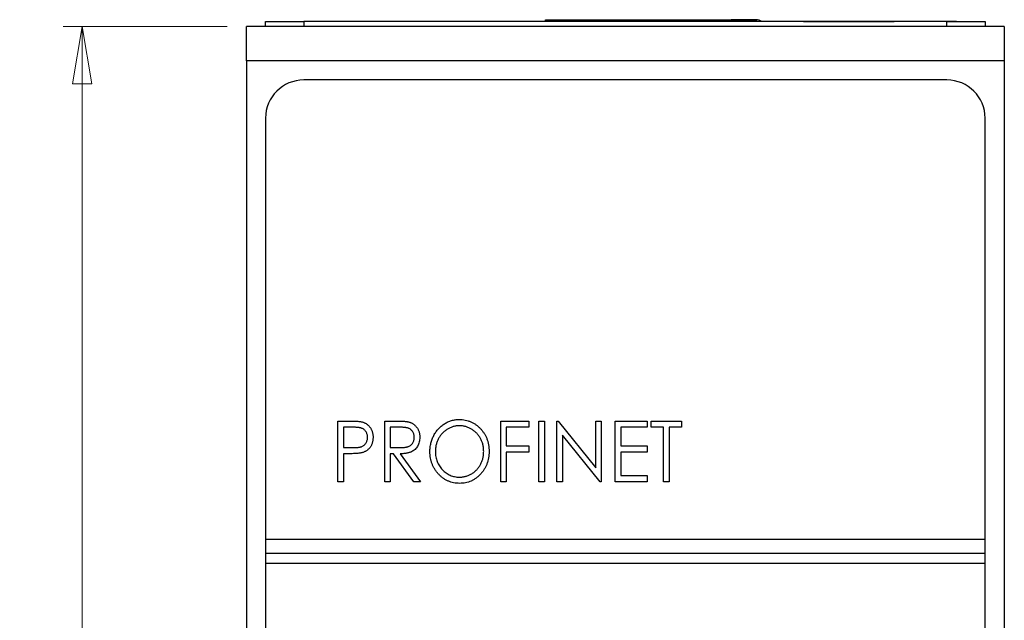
# Paper-space layout 'Sheet2' of a CAD drawing. Header units: millimetres. Extents: x 0 to 420, y 0 to 297.
# Tile 4 of 7: x 88 to 140, y 194 to 225. Entities that reach past the tile are written whole.
import ezdxf

# ---------------------------------------------------------------- set-up
doc = ezdxf.new("R2010")
doc.units = ezdxf.units.MM
doc.styles.add('SLDTEXTSTYLE1', font='TXT', dxfattribs={"width": 0.75})
doc.dimstyles.new('SLDDIMSTYLE1', dxfattribs={"dimtxt": 2.5, "dimasz": 3, "dimexe": 0, "dimexo": 0.0625, "dimtad": 1, "dimdec": 0, "dimrnd": 1e-09, "dimzin": 12, "dimdsep": 46, "dimtxsty": 'SLDTEXTSTYLE1', "dimblk1": 'CLOSED', "dimblk2": 'CLOSED', "dimsah": 1, "dimcen": 0.09, "dimadec": 0, "dimazin": 3, "dimtfac": 1, "dimtofl": 0, "dimtmove": 0, "dimatfit": 3, "dimldrblk": 'CLOSED', "dimfxl": 1, "dimfrac": 2, "dimtolj": 1, "dimtzin": 12, "dimarcsym": 0})

# ---------------------------------------------------------------- blocks, each defined once
blk = doc.blocks.new('_Closed')
at = {"color": 0, "linetype": 'ByBlock', "lineweight": -2}
for p, q in [((-1, 0.166667), (0, 0)), ((-1, 0.166667), (-1, -0.166667)), ((0, 0), (-1, -0.166667)), ((0, 0), (-1, 0))]:
    blk.add_line(p, q, dxfattribs=at)
blk = doc.blocks.new('_D_4')
at = {"color": 7, "linetype": 'Continuous', "lineweight": 0}
for p, q in [((99.074, 224.967), (90.496, 224.967)), ((91.496, 224.967), (91.496, 96.957)), ((99.074, 96.957), (90.496, 96.957))]:
    blk.add_line(p, q, dxfattribs=at)
at = {"color": 7, "linetype": 'Continuous', "lineweight": 18, "xscale": 3, "yscale": 3}
for p, rotation in [((91.496, 224.967, -59.392), 90), ((91.496, 96.957, -59.392), 270)]:
    blk.add_blockref('_Closed', p, dxfattribs=dict(at, rotation=rotation))
at = {"color": 7, "linetype": 'Continuous', "lineweight": 18, "insert": (88.273, 158.191), "char_height": 2.5, "attachment_point": 1, "rotation": 90, "style": 'SLDTEXTSTYLE1'}
blk.add_mtext('128', dxfattribs=at)

psp = doc.layouts.new('Sheet2')

# ---------------------------------------------------------------- linework, layer by layer
at = {"color": 7, "linetype": 'Continuous', "lineweight": 25}
for p, q in [((139.674, 224.967), (100.074, 224.967)), ((100.074, 223.167), (100.074, 224.967)), ((101.074, 224.967), (101.074, 225.217)), ((101.074, 225.217), (103.074, 225.217)), ((103.074, 225.217), (103.074, 224.967)), ((136.674, 225.217), (103.074, 225.217)), ((110.16, 225.222), (110.16, 225.217)), ((110.228, 225.222), (110.228, 225.217)), ((111.522, 225.222), (110.228, 225.222)), ((111.522, 225.222), (111.522, 225.217)), ((112.874, 225.222), (111.522, 225.222)), ((112.874, 225.222), (112.874, 225.217)), ((115.703, 225.217), (115.703, 225.316)), ((115.703, 225.316), (126.703, 225.316)), ((115.703, 225.316), (116.903, 225.316)), ((116.903, 225.316), (118.553, 225.316)), ((118.553, 225.316), (125.403, 225.316)), ((126.703, 225.316), (125.403, 225.316)), ((129.174, 225.222), (129.174, 225.217)), ((129.174, 225.222), (133.924, 225.222)), ((133.924, 225.222), (133.924, 225.217)), ((134.46, 225.222), (134.46, 225.217)), ((134.528, 225.222), (134.528, 225.217)), ((137.174, 225.222), (134.528, 225.222)), ((136.674, 224.967), (136.674, 225.217)), ((136.674, 225.217), (138.674, 225.217)), ((137.174, 225.222), (137.174, 225.217)), ((137.242, 225.222), (137.242, 225.217)), ((138.674, 225.217), (138.674, 224.967)), ((139.674, 224.967), (139.674, 223.167)), ((139.674, 223.167), (100.074, 223.167)), ((100.074, 223.167), (100.074, 166.762)), ((139.674, 223.167), (139.674, 166.762)), ((136.674, 222.167), (103.074, 222.167)), ((101.074, 220.167), (101.074, 198.167)), ((138.674, 198.167), (138.674, 220.167)), ((104.859, 204.342), (105.443, 204.342)), ((104.859, 201.167), (104.859, 204.342)), ((107.302, 201.167), (107.302, 204.342)), ((107.302, 204.342), (107.885, 204.342)), ((113.367, 204.342), (114.832, 204.342)), ((113.367, 201.167), (113.367, 204.342)), ((114.832, 204.342), (114.832, 204.016)), ((115.361, 204.342), (115.646, 204.342)), ((115.361, 201.167), (115.361, 204.342)), ((115.646, 204.342), (115.646, 201.167)), ((116.297, 204.342), (116.357, 204.342)), ((116.297, 201.167), (116.297, 204.342)), ((116.357, 204.342), (118.333, 201.904)), ((118.333, 201.904), (118.333, 204.342)), ((118.333, 204.342), (118.618, 204.342)), ((118.618, 204.342), (118.618, 201.167)), ((119.35, 201.167), (119.35, 204.342)), ((119.35, 204.342), (121.019, 204.342)), ((121.019, 204.342), (121.019, 204.016)), ((121.223, 204.016), (121.223, 204.342)), ((121.223, 204.342), (122.81, 204.342)), ((122.81, 204.342), (122.81, 204.016)), ((105.673, 204.016), (105.144, 204.016)), ((105.144, 204.016), (105.144, 202.958)), ((107.587, 204.016), (107.587, 202.958)), ((108.114, 204.016), (107.587, 204.016)), ((114.832, 204.016), (113.652, 204.016)), ((113.652, 204.016), (113.652, 203.04)), ((121.019, 204.016), (119.635, 204.016)), ((119.635, 204.016), (119.635, 203.04)), ((121.874, 204.016), (121.223, 204.016)), ((121.874, 201.167), (121.874, 204.016)), ((122.81, 204.016), (122.159, 204.016)), ((122.159, 204.016), (122.159, 201.167)), ((118.553, 201.167), (116.582, 203.599)), ((116.582, 203.599), (116.582, 201.167)), ((105.144, 202.958), (105.651, 202.951)), ((107.587, 202.958), (108.102, 202.954)), ((113.652, 203.04), (114.832, 203.04)), ((114.832, 202.714), (113.652, 202.714)), ((113.652, 202.714), (113.652, 201.167)), ((114.832, 203.04), (114.832, 202.714)), ((119.635, 203.04), (121.019, 203.04)), ((121.019, 202.714), (119.635, 202.714)), ((119.635, 202.714), (119.635, 201.493)), ((121.019, 203.04), (121.019, 202.714)), ((105.144, 202.632), (105.144, 201.167)), ((105.355, 202.632), (105.144, 202.632)), ((107.757, 202.632), (107.587, 202.632)), ((107.587, 202.632), (107.587, 201.167)), ((108.814, 201.167), (107.757, 202.632)), ((108.116, 202.632), (109.174, 201.167)), ((105.144, 201.167), (104.859, 201.167)), ((107.587, 201.167), (107.302, 201.167)), ((109.174, 201.167), (108.814, 201.167)), ((113.652, 201.167), (113.367, 201.167)), ((115.646, 201.167), (115.361, 201.167)), ((116.582, 201.167), (116.297, 201.167)), ((118.618, 201.167), (118.553, 201.167)), ((121.019, 201.167), (119.35, 201.167)), ((119.635, 201.493), (121.019, 201.493)), ((121.019, 201.493), (121.019, 201.167)), ((122.159, 201.167), (121.874, 201.167)), ((101.074, 198.167), (138.674, 198.167)), ((101.074, 198.167), (101.074, 197.417)), ((138.674, 197.417), (138.674, 198.167)), ((138.674, 197.417), (101.074, 197.417)), ((101.074, 197.417), (101.074, 196.917)), ((138.674, 196.917), (138.674, 197.417)), ((101.074, 196.917), (138.674, 196.917)), ((101.074, 196.917), (101.074, 101.767)), ((138.674, 101.767), (138.674, 196.917))]:
    psp.add_line(p, q, dxfattribs=at)
at = {"color": 8, "linetype": 'Continuous', "lineweight": 25}
psp.add_line((126.703, 225.316), (126.703, 225.217), dxfattribs=at)
at = {"color": 7, "linetype": 'Continuous', "lineweight": 25}
for centre, radius, start, end in [((126.703, 224.816), 0.5, 53.3091, 90), ((126.703, 224.816), 0.5, 53.3091, 90), ((103.074, 220.167), 2, 90, 180), ((136.674, 220.167), 2, 0, 90)]:
    psp.add_arc(centre, radius, start, end, dxfattribs=at)
for points, knots in [([(105.443, 204.342), (105.483, 204.342), (105.56, 204.342), (105.67, 204.339), (105.771, 204.336), (105.861, 204.33), (105.94, 204.325), (106.01, 204.316), (106.069, 204.307), (106.105, 204.298), (106.121, 204.294)], [0, 0, 0, 0, 0.1765, 0.339032, 0.485753, 0.61857, 0.735674, 0.838185, 0.926155, 1, 1, 1, 1]), ([(106.121, 204.294), (106.142, 204.288), (106.182, 204.276), (106.241, 204.253), (106.297, 204.225), (106.35, 204.192), (106.4, 204.155), (106.447, 204.114), (106.491, 204.067), (106.532, 204.017), (106.57, 203.964), (106.602, 203.906), (106.63, 203.845), (106.652, 203.78), (106.67, 203.713), (106.682, 203.642), (106.69, 203.567), (106.691, 203.516), (106.691, 203.49)], [0, 0, 0, 0, 0.060075, 0.119303, 0.178069, 0.236256, 0.294313, 0.353143, 0.412708, 0.473813, 0.535615, 0.597403, 0.660232, 0.723514, 0.789577, 0.856841, 0.927091, 1, 1, 1, 1]), ([(107.885, 204.342), (107.924, 204.342), (107.999, 204.342), (108.106, 204.34), (108.203, 204.336), (108.291, 204.332), (108.369, 204.325), (108.437, 204.319), (108.495, 204.31), (108.53, 204.302), (108.546, 204.299)], [0, 0, 0, 0, 0.176242, 0.33814, 0.484799, 0.617149, 0.734395, 0.837422, 0.92561, 1, 1, 1, 1]), ([(108.546, 204.299), (108.568, 204.293), (108.61, 204.282), (108.67, 204.258), (108.728, 204.23), (108.783, 204.197), (108.834, 204.159), (108.883, 204.117), (108.929, 204.071), (108.97, 204.019), (109.009, 203.965), (109.042, 203.906), (109.071, 203.845), (109.094, 203.78), (109.111, 203.713), (109.124, 203.642), (109.132, 203.569), (109.133, 203.518), (109.133, 203.493)], [0, 0, 0, 0, 0.061387, 0.121495, 0.181089, 0.240038, 0.298644, 0.35799, 0.418441, 0.480043, 0.541867, 0.604173, 0.666682, 0.729899, 0.794538, 0.860455, 0.929211, 1, 1, 1, 1]), ([(109.662, 202.741), (109.663, 202.778), (109.664, 202.853), (109.674, 202.965), (109.69, 203.075), (109.713, 203.182), (109.742, 203.287), (109.776, 203.391), (109.819, 203.492), (109.866, 203.59), (109.919, 203.685), (109.978, 203.775), (110.04, 203.86), (110.108, 203.939), (110.181, 204.013), (110.257, 204.082), (110.339, 204.145), (110.424, 204.203), (110.513, 204.255), (110.605, 204.299), (110.698, 204.338), (110.793, 204.369), (110.89, 204.394), (110.988, 204.411), (111.089, 204.422), (111.156, 204.423), (111.19, 204.423)], [0, 0, 0, 0, 0.044811, 0.089011, 0.13275, 0.176233, 0.219272, 0.262324, 0.305647, 0.348979, 0.392242, 0.43461, 0.476184, 0.517236, 0.558165, 0.598792, 0.639668, 0.680638, 0.721467, 0.761759, 0.801482, 0.840953, 0.880381, 0.919726, 0.959716, 1, 1, 1, 1]), ([(111.19, 204.423), (111.245, 204.422), (111.352, 204.419), (111.51, 204.397), (111.66, 204.358), (111.804, 204.306), (111.941, 204.237), (112.071, 204.154), (112.194, 204.055), (112.308, 203.943), (112.413, 203.82), (112.505, 203.689), (112.583, 203.55), (112.646, 203.405), (112.696, 203.253), (112.731, 203.093), (112.752, 202.927), (112.755, 202.813), (112.756, 202.756)], [0, 0, 0, 0, 0.064112, 0.12603, 0.186709, 0.24615, 0.305771, 0.366051, 0.427384, 0.490821, 0.554635, 0.61692, 0.678954, 0.740666, 0.803314, 0.866858, 0.932414, 1, 1, 1, 1]), ([(106.406, 203.489), (106.405, 203.515), (106.403, 203.565), (106.387, 203.64), (106.362, 203.71), (106.326, 203.777), (106.283, 203.837), (106.232, 203.889), (106.174, 203.931), (106.12, 203.958), (106.073, 203.975), (106.031, 203.986), (105.985, 203.996), (105.933, 204.003), (105.875, 204.009), (105.813, 204.014), (105.745, 204.016), (105.698, 204.016), (105.673, 204.016)], [0, 0, 0, 0, 0.074091, 0.147068, 0.219176, 0.292487, 0.364821, 0.434086, 0.502842, 0.57172, 0.608354, 0.649905, 0.695817, 0.746872, 0.802658, 0.863186, 0.92915, 1, 1, 1, 1]), ([(108.848, 203.494), (108.847, 203.519), (108.846, 203.57), (108.83, 203.643), (108.804, 203.713), (108.768, 203.779), (108.725, 203.838), (108.674, 203.889), (108.617, 203.931), (108.564, 203.958), (108.516, 203.975), (108.475, 203.986), (108.428, 203.996), (108.376, 204.003), (108.318, 204.009), (108.255, 204.014), (108.186, 204.016), (108.138, 204.016), (108.114, 204.016)], [0, 0, 0, 0, 0.074206, 0.146692, 0.218332, 0.29067, 0.362618, 0.431553, 0.499554, 0.567987, 0.604677, 0.646293, 0.69288, 0.744014, 0.799888, 0.86174, 0.928424, 1, 1, 1, 1]), ([(111.203, 204.098), (111.176, 204.097), (111.121, 204.097), (111.04, 204.087), (110.96, 204.073), (110.881, 204.054), (110.803, 204.027), (110.726, 203.996), (110.65, 203.959), (110.576, 203.917), (110.504, 203.87), (110.436, 203.818), (110.372, 203.763), (110.312, 203.703), (110.256, 203.641), (110.204, 203.573), (110.156, 203.502), (110.113, 203.427), (110.074, 203.35), (110.04, 203.269), (110.011, 203.187), (109.988, 203.102), (109.97, 203.015), (109.957, 202.926), (109.949, 202.835), (109.948, 202.773), (109.947, 202.742)], [0, 0, 0, 0, 0.039956, 0.079513, 0.119111, 0.158682, 0.198528, 0.238944, 0.279928, 0.321669, 0.363487, 0.405034, 0.446304, 0.487242, 0.528249, 0.569305, 0.611035, 0.653354, 0.695583, 0.737902, 0.780492, 0.823231, 0.866218, 0.910046, 0.954473, 1, 1, 1, 1]), ([(112.471, 202.756), (112.471, 202.787), (112.47, 202.848), (112.462, 202.939), (112.448, 203.027), (112.431, 203.113), (112.407, 203.196), (112.379, 203.277), (112.345, 203.356), (112.307, 203.433), (112.264, 203.507), (112.216, 203.577), (112.163, 203.643), (112.107, 203.706), (112.047, 203.764), (111.982, 203.819), (111.913, 203.87), (111.841, 203.917), (111.765, 203.959), (111.688, 203.996), (111.61, 204.027), (111.531, 204.054), (111.451, 204.073), (111.369, 204.087), (111.286, 204.097), (111.231, 204.097), (111.203, 204.098)], [0, 0, 0, 0, 0.044923, 0.089057, 0.132287, 0.174986, 0.217144, 0.258769, 0.300532, 0.342498, 0.384141, 0.425372, 0.466388, 0.507179, 0.548135, 0.589217, 0.630842, 0.673193, 0.715487, 0.757043, 0.79776, 0.838207, 0.878693, 0.918916, 0.959101, 1, 1, 1, 1]), ([(105.651, 202.951), (105.676, 202.951), (105.724, 202.951), (105.793, 202.955), (105.857, 202.959), (105.916, 202.965), (105.969, 202.973), (106.018, 202.982), (106.061, 202.995), (106.112, 203.012), (106.169, 203.041), (106.229, 203.084), (106.282, 203.137), (106.327, 203.197), (106.362, 203.264), (106.388, 203.336), (106.403, 203.411), (106.405, 203.463), (106.406, 203.489)], [0, 0, 0, 0, 0.070231, 0.135127, 0.195896, 0.251444, 0.303058, 0.349556, 0.391936, 0.430093, 0.501229, 0.570517, 0.640124, 0.710955, 0.782914, 0.853735, 0.926014, 1, 1, 1, 1]), ([(106.691, 203.49), (106.69, 203.464), (106.689, 203.413), (106.683, 203.338), (106.669, 203.267), (106.654, 203.199), (106.631, 203.135), (106.604, 203.074), (106.572, 203.017), (106.535, 202.964), (106.495, 202.914), (106.45, 202.868), (106.402, 202.826), (106.349, 202.789), (106.293, 202.757), (106.234, 202.728), (106.17, 202.704), (106.126, 202.691), (106.104, 202.685)], [0, 0, 0, 0, 0.072309, 0.141358, 0.208207, 0.272336, 0.335143, 0.396174, 0.456668, 0.516646, 0.575929, 0.634933, 0.693693, 0.752708, 0.811962, 0.873196, 0.935504, 1, 1, 1, 1]), ([(108.102, 202.954), (108.126, 202.954), (108.173, 202.954), (108.24, 202.957), (108.303, 202.961), (108.36, 202.968), (108.413, 202.976), (108.461, 202.986), (108.504, 202.998), (108.555, 203.016), (108.612, 203.045), (108.673, 203.088), (108.725, 203.141), (108.769, 203.202), (108.805, 203.269), (108.83, 203.34), (108.846, 203.416), (108.847, 203.467), (108.848, 203.494)], [0, 0, 0, 0, 0.068884, 0.133004, 0.192369, 0.247684, 0.298447, 0.344783, 0.387444, 0.426058, 0.498477, 0.568226, 0.638295, 0.709239, 0.781676, 0.852765, 0.925523, 1, 1, 1, 1]), ([(109.133, 203.493), (109.132, 203.451), (109.13, 203.368), (109.108, 203.249), (109.072, 203.137), (109.023, 203.034), (108.96, 202.941), (108.885, 202.858), (108.796, 202.789), (108.713, 202.742), (108.641, 202.711), (108.581, 202.69), (108.515, 202.673), (108.445, 202.658), (108.37, 202.647), (108.29, 202.639), (108.205, 202.634), (108.146, 202.633), (108.116, 202.632)], [0, 0, 0, 0, 0.083484, 0.162613, 0.23918, 0.314494, 0.388385, 0.460717, 0.533791, 0.609022, 0.648239, 0.690365, 0.734562, 0.781635, 0.831635, 0.884694, 0.940506, 1, 1, 1, 1]), ([(111.214, 201.086), (111.161, 201.087), (111.056, 201.09), (110.901, 201.114), (110.753, 201.151), (110.611, 201.204), (110.475, 201.272), (110.347, 201.357), (110.224, 201.456), (110.109, 201.568), (110.005, 201.692), (109.913, 201.822), (109.836, 201.96), (109.773, 202.104), (109.723, 202.254), (109.688, 202.411), (109.666, 202.574), (109.664, 202.684), (109.662, 202.741)], [0, 0, 0, 0, 0.063524, 0.1248797, 0.1851554, 0.2448328, 0.3046269, 0.3650375, 0.4271695, 0.4912698, 0.5555883, 0.6186682, 0.681008, 0.7429033, 0.8052492, 0.8684741, 0.9332171, 1, 1, 1, 1]), ([(109.947, 202.742), (109.948, 202.696), (109.951, 202.606), (109.968, 202.474), (109.997, 202.347), (110.038, 202.226), (110.089, 202.109), (110.153, 201.999), (110.228, 201.894), (110.314, 201.796), (110.407, 201.706), (110.507, 201.627), (110.612, 201.561), (110.721, 201.506), (110.834, 201.463), (110.953, 201.434), (111.077, 201.414), (111.16, 201.412), (111.203, 201.411)], [0, 0, 0, 0, 0.06753, 0.132738, 0.196163, 0.25879, 0.321017, 0.383435, 0.446363, 0.511011, 0.575079, 0.637133, 0.697793, 0.757163, 0.816573, 0.8765, 0.937463, 1, 1, 1, 1]), ([(111.203, 201.411), (111.232, 201.412), (111.289, 201.413), (111.373, 201.421), (111.456, 201.435), (111.537, 201.455), (111.617, 201.48), (111.695, 201.509), (111.771, 201.546), (111.846, 201.587), (111.917, 201.634), (111.985, 201.684), (112.049, 201.739), (112.109, 201.797), (112.164, 201.86), (112.216, 201.927), (112.264, 201.998), (112.307, 202.073), (112.345, 202.151), (112.379, 202.231), (112.407, 202.313), (112.431, 202.398), (112.448, 202.485), (112.462, 202.573), (112.47, 202.664), (112.471, 202.726), (112.471, 202.756)], [0, 0, 0, 0, 0.041661, 0.082882, 0.123552, 0.164177, 0.204273, 0.24489, 0.285869, 0.327154, 0.368651, 0.40943, 0.450115, 0.490687, 0.531109, 0.572015, 0.613338, 0.655348, 0.697698, 0.739863, 0.781905, 0.824489, 0.86732, 0.910682, 0.954948, 1, 1, 1, 1]), ([(112.756, 202.756), (112.755, 202.699), (112.752, 202.586), (112.731, 202.421), (112.696, 202.262), (112.647, 202.11), (112.584, 201.965), (112.505, 201.826), (112.414, 201.694), (112.31, 201.57), (112.196, 201.457), (112.074, 201.358), (111.946, 201.273), (111.811, 201.205), (111.671, 201.151), (111.524, 201.114), (111.371, 201.09), (111.267, 201.087), (111.214, 201.086)], [0, 0, 0, 0, 0.067668, 0.133292, 0.19714, 0.260013, 0.322488, 0.385059, 0.448295, 0.51269, 0.576673, 0.638498, 0.698729, 0.757967, 0.817157, 0.876594, 0.937343, 1, 1, 1, 1]), ([(106.104, 202.685), (106.086, 202.68), (106.045, 202.671), (105.979, 202.661), (105.901, 202.652), (105.813, 202.645), (105.714, 202.64), (105.604, 202.635), (105.483, 202.633), (105.399, 202.633), (105.355, 202.632)], [0, 0, 0, 0, 0.075269, 0.165174, 0.268129, 0.385984, 0.51806, 0.664405, 0.825035, 1, 1, 1, 1])]:
    psp.add_open_spline(points, degree=3, knots=knots, dxfattribs=at)

# ---------------------------------------------------------------- dimensions: what is measured, and where the dimension line sits
at = {"color": 7, "linetype": 'Continuous', "lineweight": 18}
dim = psp.add_linear_dim(base=(91.496, 96.957), p1=(100.074, 224.967), p2=(100.074, 96.957), angle=90, dimstyle='SLDDIMSTYLE1', dxfattribs=at)
dim.commit()
dim.dimension.update_dxf_attribs({"geometry": '_D_4', "text_midpoint": (91.496, 160.962), "dimtype": 160})

doc.saveas('drawing.dxf')
